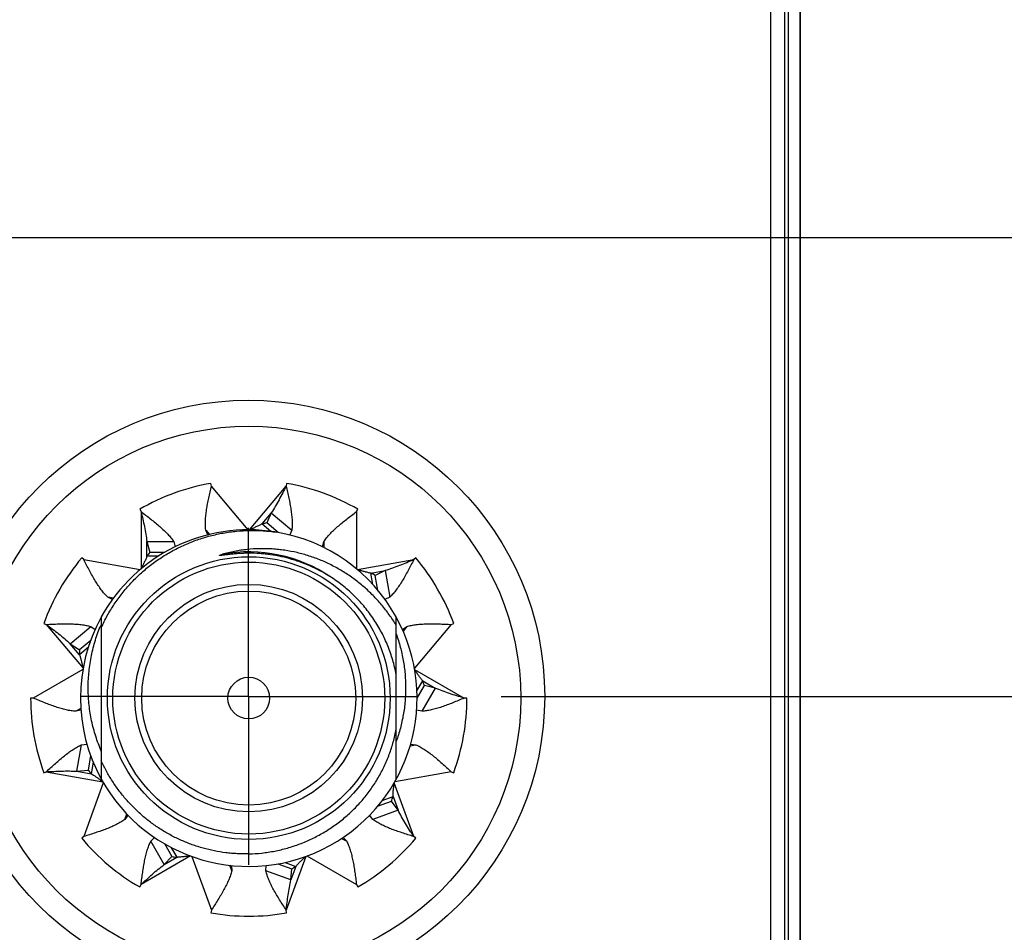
# Model space of a CAD drawing. Header units: inches. Extents: x 0 to 22, y 0 to 17.
# Tile 45 of 98: x 12.12 to 12.851, y 9.905 to 10.583. Entities that reach past the tile are written whole.
import ezdxf

# ---------------------------------------------------------------- set-up
doc = ezdxf.new("R2010")
doc.units = ezdxf.units.IN
doc.header["$LTSCALE"] = 1.21
doc.header["$MEASUREMENT"] = 0
doc.linetypes.add('CENTER', pattern=[0.6, 0.375, -0.075, 0.075, -0.075])
doc.layers.get('0').update_dxf_attribs({"linetype": 'CONTINUOUS'})
doc.layers.add('02___PRT_ALL_AXES', color=7, linetype='CONTINUOUS')
doc.layers.add('DIMENSIONS', color=7, linetype='CONTINUOUS')
doc.styles.get("Standard").update_dxf_attribs({"font": 'txt', "width": 0.8})
doc.dimstyles.new('DIMSTYLE_1', dxfattribs={"dimtxt": 0.125, "dimasz": 0.18, "dimexe": 0.125, "dimexo": 0.0625, "dimgap": 0.03125, "dimtad": 0, "dimtih": 1, "dimtoh": 1, "dimzin": 4, "dimdsep": 46, "dimtxsty": 'STANDARD', "dimblk": '_FILLED', "dimblk1": '_FILLED', "dimblk2": '_FILLED', "dimcen": 0.09, "dimadec": 0, "dimazin": 0, "dimtp": 0.01, "dimtm": 0.01, "dimtfac": 1, "dimtofl": 0, "dimtmove": 0, "dimatfit": 3, "dimldrblk": '_FILLED', "dimfxl": 1, "dimtolj": 1, "dimtzin": 4, "dimarcsym": 0})

# ---------------------------------------------------------------- blocks, each defined once
blk = doc.blocks.new('*D13')
at = {"layer": 'DIMENSIONS', "color": 2, "linetype": 'CONTINUOUS'}
blk.add_line((12.29001, 7.60072), (12.29001, 6.01376), dxfattribs=at)
at = {"layer": 'DIMENSIONS', "color": 2, "linetype": 'CONTINUOUS', "insert": (12.22751, 5.95126), "char_height": 0.125, "width": 1.525, "attachment_point": 3, "rotation": 90, "line_spacing_factor": 0.9}
blk.add_mtext('4X 4.90{\\Ftxt.shx;\\W1.000000;\\H0.125000; }[124.4]', dxfattribs=at)
blk = doc.blocks.new('_FILLED')
at = {"color": 0, "linetype": 'BYBLOCK'}
blk.add_solid([(0, 0), (-1, 0.1736), (-1, -0.1736)], dxfattribs=at)
blk = doc.blocks.new('*D26')
at = {"layer": 'DIMENSIONS', "color": 2, "linetype": 'CONTINUOUS'}
blk.add_line((12.47761, 10.08017), (13.13721, 10.08017), dxfattribs=at)
at = {"layer": 'DIMENSIONS', "color": 2, "linetype": 'CONTINUOUS', "insert": (13.19971, 10.14267), "char_height": 0.125, "width": 1.125, "attachment_point": 1, "line_spacing_factor": 0.9}
blk.add_mtext('3.43{\\Ftxt.shx;\\W1.000000;\\H0.125000; }[87.2]', dxfattribs=at)
blk = doc.blocks.new('*D27')
at = {"layer": 'DIMENSIONS', "color": 2, "linetype": 'CONTINUOUS'}
blk.add_line((12.07956, 10.42117), (13.13721, 10.42117), dxfattribs=at)
at = {"layer": 'DIMENSIONS', "color": 2, "linetype": 'CONTINUOUS', "insert": (13.19971, 10.48367), "char_height": 0.125, "width": 1.125, "attachment_point": 1, "line_spacing_factor": 0.9}
blk.add_mtext('3.77{\\Ftxt.shx;\\W1.000000;\\H0.125000; }[95.9]', dxfattribs=at)

msp = doc.modelspace()

# ---------------------------------------------------------------- linework, layer by layer
at = {"color": 7, "linetype": 'CONTINUOUS'}
for p, q in [((12.68801, 11.58917), (12.68801, 6.52417)), ((12.67801, 6.55017), (12.67801, 11.55517)), ((12.69973, 11.18917), (12.69973, 7.18917)), ((12.26244, 10.23643), (12.26209, 10.2384)), ((12.31835, 10.2384), (12.318, 10.23643)), ((12.20922, 10.21916), (12.21022, 10.21743)), ((12.30696, 10.21653), (12.3036, 10.20895)), ((12.30696, 10.21653), (12.32221, 10.20373)), ((12.37022, 10.21743), (12.37122, 10.21916)), ((12.31194, 10.20196), (12.3036, 10.20895)), ((12.25983, 10.20011), (12.25823, 10.20373)), ((12.30667, 10.20274), (12.30004, 10.2083)), ((12.32221, 10.20373), (12.3206, 10.20008)), ((12.21455, 10.19508), (12.23447, 10.19508)), ((12.21455, 10.19508), (12.21685, 10.18712)), ((12.23447, 10.19508), (12.23558, 10.19121)), ((12.34487, 10.19128), (12.34597, 10.19508)), ((12.22786, 10.18712), (12.21685, 10.18712)), ((12.16765, 10.18171), (12.16612, 10.183)), ((12.22314, 10.18433), (12.21455, 10.18433)), ((12.29022, 10.18648), (12.28849, 10.18646)), ((12.41432, 10.183), (12.41279, 10.18171)), ((12.39153, 10.17357), (12.38409, 10.16992)), ((12.39153, 10.17357), (12.39499, 10.15395)), ((12.38244, 10.16318), (12.38094, 10.1717)), ((12.386, 10.1591), (12.38409, 10.16992)), ((12.18904, 10.15219), (12.18545, 10.15395)), ((12.39499, 10.15395), (12.39139, 10.15219)), ((12.18072, 10.13915), (12.18072, 10.13128)), ((12.39972, 10.01858), (12.39972, 10.13915)), ((12.13799, 10.13427), (12.13987, 10.13359)), ((12.15755, 10.11925), (12.17281, 10.13205)), ((12.17281, 10.13205), (12.17609, 10.12985)), ((12.18072, 10.13124), (12.18072, 10.01858)), ((12.40435, 10.12985), (12.40763, 10.13205)), ((12.44057, 10.13359), (12.44245, 10.13427)), ((12.17284, 10.12169), (12.16443, 10.11463)), ((12.15755, 10.11925), (12.16443, 10.11463)), ((12.1711, 10.11659), (12.16446, 10.11102)), ((12.41507, 10.08418), (12.41939, 10.09166)), ((12.41522, 10.07886), (12.42065, 10.08828)), ((12.4287, 10.08629), (12.41874, 10.06904)), ((12.4287, 10.08629), (12.42065, 10.08828)), ((12.13022, 10.07886), (12.12822, 10.07886)), ((12.45222, 10.07886), (12.45022, 10.07886)), ((12.16554, 10.06999), (12.1617, 10.06904)), ((12.41874, 10.06904), (12.41489, 10.06999)), ((12.16263, 10.02452), (12.16609, 10.04414)), ((12.16609, 10.04414), (12.17002, 10.04456)), ((12.41038, 10.04457), (12.41435, 10.04414)), ((12.17277, 10.03617), (12.17087, 10.02541)), ((12.17473, 10.03124), (12.17322, 10.02266)), ((12.13799, 10.02346), (12.13987, 10.02414)), ((12.16263, 10.02452), (12.17087, 10.02541)), ((12.44057, 10.02414), (12.44245, 10.02346)), ((12.18021, 10.01789), (12.18174, 10.01676)), ((12.38933, 10.0027), (12.3974, 10.00564)), ((12.38587, 9.99848), (12.39619, 10.00223)), ((12.40107, 9.99554), (12.39619, 10.00223)), ((12.20042, 9.99193), (12.19808, 9.98873)), ((12.38236, 9.98873), (12.38, 9.99196)), ((12.40107, 9.99554), (12.38236, 9.98873)), ((12.16765, 9.97602), (12.16612, 9.97473)), ((12.21745, 9.97247), (12.2202, 9.97533)), ((12.36024, 9.97533), (12.36299, 9.97247)), ((12.41432, 9.97473), (12.41279, 9.97602)), ((12.22741, 9.95522), (12.21745, 9.97247)), ((12.22765, 9.97074), (12.23315, 9.9612)), ((12.23243, 9.96802), (12.23672, 9.9606)), ((12.22741, 9.95522), (12.23315, 9.9612)), ((12.27731, 9.95455), (12.27758, 9.95059)), ((12.30286, 9.95059), (12.30313, 9.95457)), ((12.31193, 9.95576), (12.32214, 9.95205)), ((12.3172, 9.95681), (12.32525, 9.95388)), ((12.32158, 9.94378), (12.30286, 9.95059)), ((12.32158, 9.94378), (12.32214, 9.95205)), ((12.20922, 9.93857), (12.21022, 9.9403)), ((12.37022, 9.9403), (12.37122, 9.93857)), ((12.26244, 9.9213), (12.26209, 9.91933)), ((12.31835, 9.91933), (12.318, 9.9213))]:
    msp.add_line(p, q, dxfattribs=at)
at = {"color": 9, "linetype": 'CONTINUOUS'}
for p, q in [((12.69095, 11.18917), (12.69095, 7.18917)), ((12.69956, 11.18917), (12.69956, 7.18917)), ((12.28977, 10.20386), (12.26244, 10.23643)), ((12.29067, 10.20386), (12.318, 10.23643)), ((12.21022, 10.21743), (12.21022, 10.17491)), ((12.30696, 10.21653), (12.30004, 10.2083)), ((12.37022, 10.21743), (12.37022, 10.17491)), ((12.25823, 10.20373), (12.26101, 10.2004)), ((12.21455, 10.18433), (12.21455, 10.19508)), ((12.34597, 10.19508), (12.34597, 10.19081)), ((12.16765, 10.18171), (12.20952, 10.17433)), ((12.37092, 10.17433), (12.41279, 10.18171)), ((12.38094, 10.1717), (12.39153, 10.17357)), ((12.18979, 10.15318), (12.18545, 10.15395)), ((12.13987, 10.13359), (12.1672, 10.10102)), ((12.40763, 10.13205), (12.40481, 10.1287)), ((12.44057, 10.13359), (12.41324, 10.10102)), ((12.16446, 10.11102), (12.15755, 10.11925)), ((12.16704, 10.10012), (12.13022, 10.07886)), ((12.4134, 10.10012), (12.45022, 10.07886)), ((12.41939, 10.09166), (12.4287, 10.08629)), ((12.16548, 10.07122), (12.1617, 10.06904)), ((12.41008, 10.04339), (12.41435, 10.04414)), ((12.13987, 10.02414), (12.18174, 10.01676)), ((12.16263, 10.02452), (12.17322, 10.02266)), ((12.44057, 10.02414), (12.3987, 10.01676)), ((12.18219, 10.01597), (12.16765, 9.97602)), ((12.41279, 9.97602), (12.39824, 10.01597)), ((12.3974, 10.00564), (12.40107, 9.99554)), ((12.19808, 9.98873), (12.19958, 9.99285)), ((12.3592, 9.97466), (12.36299, 9.97247)), ((12.24704, 9.96156), (12.21022, 9.9403)), ((12.22741, 9.95522), (12.23672, 9.9606)), ((12.24789, 9.96125), (12.26244, 9.9213)), ((12.33254, 9.96125), (12.318, 9.9213)), ((12.3334, 9.96156), (12.37022, 9.9403)), ((12.27758, 9.95059), (12.27609, 9.95469)), ((12.32525, 9.95388), (12.32158, 9.94378))]:
    msp.add_line(p, q, dxfattribs=at)
at = {"color": 7, "linetype": 'CONTINUOUS'}
for centre, radius in [((12.29001, 10.08017), 0.22), ((12.29022, 10.07886), 0.202), ((12.29022, 10.07886), 0.105), ((12.29022, 10.07886), 0.0845), ((12.29022, 10.07886), 0.0795), ((12.29022, 10.07886), 0.0155)]:
    msp.add_circle(centre, radius, dxfattribs=at)
at = {"color": 9, "linetype": 'CONTINUOUS'}
msp.add_circle((12.29022, 10.07886), 0.101, dxfattribs=at)
at = {"color": 7, "linetype": 'CONTINUOUS'}
for centre, radius, start, end in [((12.29022, 10.07886), 0.162, 100, 120), ((12.29022, 10.07886), 0.162, 60, 80), ((12.31553, 10.13463), 0.07528, 99.11757, 101.86797), ((12.29022, 10.07886), 0.125, 80.95028, 151.16355), ((12.29022, 10.07886), 0.125, 28.83645, 80.49223), ((12.27376, 10.13785), 0.07528, 139.11757, 141.86797), ((12.29022, 10.07886), 0.162, 140, 160), ((12.29022, 10.07886), 0.162, 20, 40), ((12.34545, 10.10531), 0.07528, 59.11757, 61.86797), ((12.29022, 10.07886), 0.125, 151.19283, 208.80493), ((12.29022, 10.07886), 0.125, 208.83645, 28.79287), ((12.29312, 10.08594), 0.12222, 156.87172, 158.05342), ((12.2397, 10.11347), 0.07528, 179.11757, 181.86797), ((12.34953, 10.06363), 0.07528, 19.11757, 21.86797), ((12.29022, 10.07886), 0.162, 180, 200), ((12.29022, 10.07886), 0.162, 340, 360), ((12.22927, 10.0729), 0.07528, 219.11757, 221.86797), ((12.32586, 10.02907), 0.07528, 339.11757, 341.86797), ((12.29022, 10.07886), 0.162, 220, 240), ((12.29022, 10.07886), 0.162, 300, 320), ((12.24737, 10.03512), 0.07528, 259.11757, 261.86797), ((12.28551, 10.01781), 0.07528, 299.11757, 301.86797), ((12.29022, 10.07886), 0.162, 260, 280)]:
    msp.add_arc(centre, radius, start, end, dxfattribs=at)
at = {"color": 9, "linetype": 'CONTINUOUS'}
msp.add_arc((12.29022, 10.07886), 0.10861, 55.95741, 100.40641, dxfattribs=at)
at = {"color": 7, "linetype": 'CONTINUOUS'}
for points, knots in [([(12.25823, 10.20373), (12.25809, 10.20487), (12.25794, 10.20725), (12.25801, 10.21095), (12.25833, 10.21485), (12.25888, 10.21894), (12.2596, 10.22318), (12.26047, 10.22753), (12.26143, 10.23196), (12.2621, 10.23494), (12.26244, 10.23643)], [0, 0, 0, 0, 0.10435, 0.215842, 0.334278, 0.459053, 0.589249, 0.723711, 0.861106, 1, 1, 1, 1]), ([(12.318, 10.23643), (12.31714, 10.23473), (12.31542, 10.23132), (12.31277, 10.22626), (12.30998, 10.22131), (12.30799, 10.2181), (12.30696, 10.21653)], [0, 0, 0, 0, 0.251797, 0.502749, 0.75223, 1, 1, 1, 1]), ([(12.318, 10.23643), (12.31834, 10.23494), (12.31901, 10.23196), (12.31997, 10.22753), (12.32083, 10.22318), (12.32156, 10.21894), (12.32211, 10.21485), (12.32243, 10.21095), (12.3225, 10.20725), (12.32235, 10.20487), (12.32221, 10.20373)], [0, 0, 0, 0, 0.138894, 0.276289, 0.410751, 0.540947, 0.665722, 0.784158, 0.89565, 1, 1, 1, 1]), ([(12.21022, 10.21743), (12.21144, 10.2165), (12.21386, 10.21465), (12.21745, 10.21187), (12.22091, 10.20909), (12.22419, 10.20631), (12.22724, 10.20353), (12.23, 10.20075), (12.23242, 10.19797), (12.23384, 10.19604), (12.23447, 10.19508)], [0, 0, 0, 0, 0.138894, 0.276289, 0.410751, 0.540947, 0.665722, 0.784158, 0.89565, 1, 1, 1, 1]), ([(12.21022, 10.21743), (12.21066, 10.21557), (12.21153, 10.21185), (12.21274, 10.20627), (12.21379, 10.20069), (12.21433, 10.19695), (12.21455, 10.19508)], [0, 0, 0, 0, 0.251797, 0.502749, 0.75223, 1, 1, 1, 1]), ([(12.34597, 10.19508), (12.3466, 10.19604), (12.34802, 10.19797), (12.35044, 10.20075), (12.3532, 10.20353), (12.35625, 10.20631), (12.35953, 10.20909), (12.36299, 10.21187), (12.36657, 10.21465), (12.369, 10.2165), (12.37022, 10.21743)], [0, 0, 0, 0, 0.10435, 0.215842, 0.334278, 0.459053, 0.589249, 0.723711, 0.861106, 1, 1, 1, 1]), ([(12.18072, 10.13124), (12.18208, 10.13426), (12.18431, 10.13871), (12.18763, 10.14445), (12.19118, 10.15004), (12.19605, 10.15675), (12.20145, 10.16304), (12.20606, 10.1678), (12.21086, 10.17237), (12.2172, 10.17771), (12.22531, 10.18347), (12.23385, 10.18857), (12.24278, 10.19296), (12.25203, 10.19662), (12.25996, 10.19903), (12.2664, 10.20058), (12.2729, 10.20187), (12.28112, 10.20299), (12.28939, 10.20346), (12.29602, 10.20343), (12.30264, 10.20314), (12.30759, 10.20262), (12.31087, 10.20215)], [0, 0, 0, 0, 0.062496, 0.093751, 0.125005, 0.187501, 0.249998, 0.281252, 0.312507, 0.375004, 0.4375, 0.499997, 0.562494, 0.624991, 0.687488, 0.718743, 0.749998, 0.812495, 0.874993, 0.906247, 0.937502, 1, 1, 1, 1]), ([(12.30004, 10.2083), (12.2997, 10.20808), (12.299, 10.20766), (12.2979, 10.20708), (12.29675, 10.20653), (12.29557, 10.20599), (12.29436, 10.20546), (12.29272, 10.20476), (12.29149, 10.20423), (12.29067, 10.20386)], [0, 0, 0, 0, 0.11667, 0.23666, 0.359556, 0.4849, 0.61214, 0.740734, 1, 1, 1, 1]), ([(12.39972, 10.13298), (12.3981, 10.13565), (12.39552, 10.13956), (12.39179, 10.14457), (12.38786, 10.14943), (12.3826, 10.15521), (12.3769, 10.16055), (12.3721, 10.16455), (12.36715, 10.16835), (12.36068, 10.17273), (12.35252, 10.17735), (12.34402, 10.18129), (12.33522, 10.18453), (12.32619, 10.18704), (12.31852, 10.1885), (12.31233, 10.18928), (12.30611, 10.18981), (12.2983, 10.18997), (12.2905, 10.18948), (12.28431, 10.18869), (12.27816, 10.18763), (12.2736, 10.18655), (12.2706, 10.18569)], [0, 0, 0, 0, 0.062524, 0.093791, 0.125057, 0.187574, 0.250088, 0.28135, 0.312612, 0.375119, 0.437622, 0.500122, 0.562618, 0.62511, 0.687598, 0.718847, 0.750096, 0.812575, 0.87505, 0.906292, 0.937534, 1, 1, 1, 1]), ([(12.18545, 10.15395), (12.18461, 10.15474), (12.18296, 10.15647), (12.18064, 10.15934), (12.17838, 10.16254), (12.17617, 10.16602), (12.174, 10.16973), (12.17187, 10.17363), (12.16976, 10.17764), (12.16836, 10.18035), (12.16765, 10.18171)], [0, 0, 0, 0, 0.10435, 0.215842, 0.334278, 0.459053, 0.589249, 0.723711, 0.861106, 1, 1, 1, 1]), ([(12.21455, 10.18433), (12.21443, 10.18395), (12.21415, 10.18317), (12.21368, 10.18202), (12.21316, 10.18086), (12.2126, 10.17969), (12.21202, 10.17851), (12.21122, 10.17692), (12.21061, 10.17572), (12.21022, 10.17491)], [0, 0, 0, 0, 0.11667, 0.23666, 0.359556, 0.4849, 0.61214, 0.740734, 1, 1, 1, 1]), ([(12.28849, 10.18646), (12.28756, 10.18645), (12.28615, 10.18641), (12.28428, 10.18632), (12.28288, 10.18625), (12.28148, 10.18615), (12.28008, 10.18604), (12.27868, 10.18592), (12.27751, 10.1858), (12.27658, 10.1857), (12.27588, 10.18562), (12.27518, 10.18554), (12.27449, 10.18546), (12.27379, 10.18538), (12.27309, 10.18529), (12.27251, 10.18522), (12.27205, 10.18516), (12.2717, 10.18511), (12.27135, 10.18507), (12.271, 10.18502), (12.27066, 10.18498), (12.27037, 10.18495), (12.27013, 10.18492), (12.26996, 10.1849), (12.26979, 10.18488), (12.26961, 10.18486), (12.26944, 10.18485), (12.26929, 10.18484), (12.26918, 10.18483), (12.26909, 10.18482), (12.269, 10.18482), (12.26892, 10.18481), (12.26883, 10.18481), (12.26876, 10.18481), (12.2687, 10.18481), (12.26866, 10.18482), (12.26862, 10.18482), (12.26858, 10.18483), (12.26854, 10.18484), (12.26852, 10.18484), (12.2685, 10.18485), (12.26849, 10.18487), (12.26849, 10.18488), (12.26849, 10.18489), (12.26849, 10.1849), (12.26851, 10.18492), (12.26853, 10.18494), (12.26856, 10.18497), (12.2686, 10.18499), (12.26863, 10.18501), (12.26867, 10.18503), (12.26872, 10.18505), (12.26879, 10.18508), (12.26886, 10.18512), (12.26894, 10.18515), (12.26903, 10.18518), (12.26913, 10.18522), (12.26927, 10.18527), (12.26943, 10.18533), (12.2696, 10.18539), (12.26976, 10.18544), (12.26993, 10.18549), (12.2701, 10.18554), (12.27032, 10.18561), (12.27049, 10.18566), (12.2706, 10.18569)], [0, 0, 0, 0, 0.125503, 0.188255, 0.251007, 0.313757, 0.376507, 0.439255, 0.502, 0.533371, 0.564741, 0.596109, 0.627476, 0.658839, 0.6902, 0.721555, 0.73723, 0.752902, 0.768572, 0.784239, 0.7999, 0.815555, 0.823379, 0.8312, 0.839017, 0.846829, 0.854635, 0.86243, 0.866323, 0.870211, 0.874093, 0.877966, 0.881827, 0.885669, 0.887578, 0.889476, 0.891356, 0.893205, 0.895, 0.895859, 0.89667, 0.897421, 0.897772, 0.898118, 0.898853, 0.899657, 0.901371, 0.903173, 0.905018, 0.906889, 0.908775, 0.910673, 0.914491, 0.91833, 0.922182, 0.926044, 0.929912, 0.937666, 0.945434, 0.953212, 0.960998, 0.968791, 0.976588, 0.984389, 1, 1, 1, 1]), ([(12.35172, 10.16839), (12.34945, 10.16986), (12.3448, 10.17265), (12.33754, 10.17632), (12.33129, 10.17892), (12.32618, 10.18073), (12.32101, 10.18235), (12.31444, 10.18403), (12.30777, 10.18522), (12.30239, 10.18588), (12.29699, 10.18635), (12.29293, 10.18648), (12.29022, 10.18648)], [0, 0, 0, 0, 0.124975, 0.249957, 0.374945, 0.437451, 0.499959, 0.624957, 0.74996, 0.812472, 0.874988, 1, 1, 1, 1]), ([(12.41279, 10.18171), (12.41103, 10.18096), (12.40752, 10.17945), (12.40224, 10.17729), (12.39692, 10.17529), (12.39333, 10.17411), (12.39153, 10.17357)], [0, 0, 0, 0, 0.251797, 0.502749, 0.75223, 1, 1, 1, 1]), ([(12.41279, 10.18171), (12.41208, 10.18035), (12.41068, 10.17764), (12.40857, 10.17363), (12.40643, 10.16973), (12.40427, 10.16602), (12.40206, 10.16254), (12.3998, 10.15934), (12.39748, 10.15647), (12.39583, 10.15474), (12.39499, 10.15395)], [0, 0, 0, 0, 0.138894, 0.276289, 0.410751, 0.540947, 0.665722, 0.784158, 0.89565, 1, 1, 1, 1]), ([(12.38094, 10.1717), (12.38054, 10.17175), (12.37973, 10.17189), (12.37852, 10.17215), (12.37728, 10.17246), (12.37603, 10.17281), (12.37477, 10.17318), (12.37306, 10.17369), (12.37178, 10.17408), (12.37092, 10.17433)], [0, 0, 0, 0, 0.11667, 0.23666, 0.359556, 0.4849, 0.61214, 0.740734, 1, 1, 1, 1]), ([(12.39972, 10.09633), (12.39904, 10.09997), (12.39732, 10.1072), (12.39367, 10.11772), (12.38897, 10.12782), (12.38328, 10.1374), (12.37665, 10.14635), (12.36915, 10.15458), (12.36084, 10.16201), (12.35483, 10.16637), (12.35172, 10.16839)], [0, 0, 0, 0, 0.125003, 0.250003, 0.375003, 0.500004, 0.625003, 0.750003, 0.875001, 1, 1, 1, 1]), ([(12.13987, 10.13359), (12.1414, 10.13366), (12.14445, 10.1338), (12.14898, 10.13398), (12.15342, 10.13407), (12.15772, 10.13405), (12.16184, 10.13388), (12.16574, 10.13352), (12.16939, 10.13295), (12.17171, 10.13239), (12.17281, 10.13205)], [0, 0, 0, 0, 0.138894, 0.276289, 0.410751, 0.540947, 0.665722, 0.784158, 0.89565, 1, 1, 1, 1]), ([(12.13987, 10.13359), (12.1414, 10.13244), (12.14445, 10.13016), (12.14897, 10.12666), (12.15337, 10.12306), (12.15618, 10.12054), (12.15755, 10.11925)], [0, 0, 0, 0, 0.251797, 0.502749, 0.75223, 1, 1, 1, 1]), ([(12.18072, 10.0395), (12.17915, 10.04311), (12.17637, 10.0505), (12.17334, 10.06194), (12.17147, 10.07363), (12.17078, 10.08545), (12.17126, 10.09728), (12.17291, 10.109), (12.17569, 10.12051), (12.17828, 10.12796), (12.17975, 10.13162)], [0, 0, 0, 0, 0.124999, 0.249996, 0.374994, 0.499994, 0.624994, 0.749994, 0.874994, 1, 1, 1, 1]), ([(12.40763, 10.13205), (12.40873, 10.13239), (12.41105, 10.13295), (12.4147, 10.13352), (12.4186, 10.13388), (12.42272, 10.13405), (12.42702, 10.13407), (12.43146, 10.13398), (12.43599, 10.1338), (12.43904, 10.13366), (12.44057, 10.13359)], [0, 0, 0, 0, 0.10435, 0.215842, 0.334278, 0.459053, 0.589249, 0.723711, 0.861106, 1, 1, 1, 1]), ([(12.39972, 10.12652), (12.40087, 10.12333), (12.4029, 10.11685), (12.4051, 10.10692), (12.40644, 10.09683), (12.40689, 10.08666), (12.40646, 10.07649), (12.40514, 10.0664), (12.40294, 10.05646), (12.40089, 10.04999), (12.39972, 10.04681)], [0, 0, 0, 0, 0.125002, 0.250002, 0.375003, 0.500003, 0.625003, 0.750003, 0.875001, 1, 1, 1, 1]), ([(12.16446, 10.11102), (12.16461, 10.11064), (12.1649, 10.10988), (12.16528, 10.10869), (12.16563, 10.10747), (12.16595, 10.10621), (12.16626, 10.10493), (12.16667, 10.10319), (12.16698, 10.10189), (12.1672, 10.10102)], [0, 0, 0, 0, 0.11667, 0.23666, 0.359556, 0.4849, 0.61214, 0.740734, 1, 1, 1, 1]), ([(12.41939, 10.09166), (12.41912, 10.09196), (12.41859, 10.09258), (12.41782, 10.09357), (12.41708, 10.0946), (12.41634, 10.09567), (12.41561, 10.09677), (12.41464, 10.09826), (12.4139, 10.09938), (12.4134, 10.10012)], [0, 0, 0, 0, 0.11667, 0.23666, 0.359556, 0.4849, 0.61214, 0.740734, 1, 1, 1, 1]), ([(12.45022, 10.07886), (12.44839, 10.07942), (12.44474, 10.08052), (12.43929, 10.08226), (12.43393, 10.08414), (12.43043, 10.08554), (12.4287, 10.08629)], [0, 0, 0, 0, 0.251797, 0.502749, 0.75223, 1, 1, 1, 1]), ([(12.1617, 10.06904), (12.16055, 10.0691), (12.15818, 10.06937), (12.15455, 10.07008), (12.15076, 10.07107), (12.14683, 10.07232), (12.14278, 10.07377), (12.13865, 10.07538), (12.13445, 10.0771), (12.13163, 10.07827), (12.13022, 10.07886)], [0, 0, 0, 0, 0.10435, 0.215842, 0.334278, 0.459053, 0.589249, 0.723711, 0.861106, 1, 1, 1, 1]), ([(12.45022, 10.07886), (12.4488, 10.07827), (12.44599, 10.0771), (12.44179, 10.07538), (12.43765, 10.07377), (12.43361, 10.07232), (12.42968, 10.07107), (12.42589, 10.07008), (12.42226, 10.06937), (12.41989, 10.0691), (12.41874, 10.06904)], [0, 0, 0, 0, 0.138894, 0.276289, 0.410751, 0.540947, 0.665722, 0.784158, 0.89565, 1, 1, 1, 1]), ([(12.29022, 9.96313), (12.29345, 9.96321), (12.2983, 9.96353), (12.30471, 9.96437), (12.31108, 9.96547), (12.31895, 9.96735), (12.32663, 9.96988), (12.33263, 9.97229), (12.33852, 9.97495), (12.34567, 9.97874), (12.35383, 9.984), (12.36151, 9.98994), (12.36866, 9.9965), (12.37522, 10.00366), (12.38016, 10.01006), (12.38377, 10.01543), (12.38715, 10.02094), (12.39092, 10.0281), (12.39407, 10.03555), (12.39619, 10.04166), (12.39804, 10.04785), (12.39913, 10.05259), (12.39972, 10.05576)], [0, 0, 0, 0, 0.062498, 0.093753, 0.125009, 0.187506, 0.250003, 0.281259, 0.312514, 0.375011, 0.437507, 0.500004, 0.5625, 0.624997, 0.687493, 0.718748, 0.750003, 0.812499, 0.874995, 0.906249, 0.937504, 1, 1, 1, 1]), ([(12.13987, 10.02414), (12.141, 10.02518), (12.14324, 10.02725), (12.1466, 10.0303), (12.14993, 10.03322), (12.15324, 10.03597), (12.15651, 10.03849), (12.15973, 10.04072), (12.16289, 10.04263), (12.16503, 10.04369), (12.16609, 10.04414)], [0, 0, 0, 0, 0.138894, 0.276289, 0.410751, 0.540947, 0.665722, 0.784158, 0.89565, 1, 1, 1, 1]), ([(12.41435, 10.04414), (12.41541, 10.04369), (12.41755, 10.04263), (12.42071, 10.04072), (12.42393, 10.03849), (12.4272, 10.03597), (12.4305, 10.03322), (12.43384, 10.0303), (12.4372, 10.02725), (12.43944, 10.02518), (12.44057, 10.02414)], [0, 0, 0, 0, 0.10435, 0.215842, 0.334278, 0.459053, 0.589249, 0.723711, 0.861106, 1, 1, 1, 1]), ([(12.29022, 9.96313), (12.28736, 9.96307), (12.28307, 9.96312), (12.27737, 9.96351), (12.27169, 9.96411), (12.26463, 9.96525), (12.25767, 9.96692), (12.2522, 9.96855), (12.24678, 9.97038), (12.24015, 9.97304), (12.23244, 9.97681), (12.22503, 9.98113), (12.21795, 9.98598), (12.21125, 9.99133), (12.20495, 9.99716), (12.19909, 10.00343), (12.19371, 10.01011), (12.18882, 10.01716), (12.18445, 10.02454), (12.1819, 10.02966), (12.18072, 10.03226)], [0, 0, 0, 0, 0.062498, 0.093753, 0.125007, 0.187505, 0.250003, 0.281257, 0.312512, 0.37501, 0.437509, 0.500007, 0.562506, 0.625005, 0.687504, 0.750003, 0.812502, 0.875001, 0.937501, 1, 1, 1, 1]), ([(12.13987, 10.02414), (12.14178, 10.02425), (12.14559, 10.02446), (12.15129, 10.02469), (12.15698, 10.02475), (12.16075, 10.02463), (12.16263, 10.02452)], [0, 0, 0, 0, 0.251797, 0.502749, 0.75223, 1, 1, 1, 1]), ([(12.17322, 10.02266), (12.17381, 10.02235), (12.17469, 10.02183), (12.17583, 10.02107), (12.177, 10.02026), (12.17846, 10.0192), (12.17962, 10.01832), (12.18021, 10.01789)], [0, 0, 0, 0, 0.237427, 0.360104, 0.485028, 0.7402, 1, 1, 1, 1]), ([(12.3974, 10.00564), (12.39738, 10.00604), (12.39737, 10.00686), (12.39742, 10.00811), (12.39751, 10.00938), (12.39764, 10.01067), (12.39779, 10.01198), (12.39799, 10.01375), (12.39815, 10.01508), (12.39824, 10.01597)], [0, 0, 0, 0, 0.11667, 0.23666, 0.359556, 0.4849, 0.61214, 0.740734, 1, 1, 1, 1]), ([(12.41279, 9.97602), (12.41174, 9.97762), (12.40965, 9.98081), (12.4066, 9.98564), (12.4037, 9.99053), (12.40192, 9.99386), (12.40107, 9.99554)], [0, 0, 0, 0, 0.251797, 0.502749, 0.75223, 1, 1, 1, 1]), ([(12.19808, 9.98873), (12.19716, 9.98804), (12.19517, 9.98671), (12.19194, 9.98493), (12.1884, 9.98325), (12.18458, 9.98168), (12.18055, 9.98019), (12.17635, 9.97877), (12.17203, 9.97738), (12.16912, 9.97647), (12.16765, 9.97602)], [0, 0, 0, 0, 0.10435, 0.215842, 0.334278, 0.459053, 0.589249, 0.723711, 0.861106, 1, 1, 1, 1]), ([(12.41279, 9.97602), (12.41132, 9.97647), (12.40841, 9.97738), (12.40409, 9.97877), (12.39989, 9.98019), (12.39586, 9.98168), (12.39204, 9.98325), (12.3885, 9.98493), (12.38527, 9.98671), (12.38328, 9.98804), (12.38236, 9.98873)], [0, 0, 0, 0, 0.138894, 0.276289, 0.410751, 0.540947, 0.665722, 0.784158, 0.89565, 1, 1, 1, 1]), ([(12.21022, 9.9403), (12.21041, 9.94182), (12.2108, 9.94485), (12.21142, 9.94934), (12.21209, 9.95373), (12.21286, 9.95796), (12.21374, 9.96199), (12.21477, 9.96577), (12.21597, 9.96926), (12.21693, 9.97145), (12.21745, 9.97247)], [0, 0, 0, 0, 0.138894, 0.276289, 0.410751, 0.540947, 0.665722, 0.784158, 0.89565, 1, 1, 1, 1]), ([(12.36299, 9.97247), (12.36351, 9.97145), (12.36447, 9.96926), (12.36567, 9.96577), (12.3667, 9.96199), (12.36758, 9.95796), (12.36835, 9.95373), (12.36902, 9.94934), (12.36964, 9.94485), (12.37002, 9.94182), (12.37022, 9.9403)], [0, 0, 0, 0, 0.10435, 0.215842, 0.334278, 0.459053, 0.589249, 0.723711, 0.861106, 1, 1, 1, 1]), ([(12.23672, 9.9606), (12.23711, 9.96069), (12.23792, 9.96084), (12.23915, 9.961), (12.24042, 9.96113), (12.24171, 9.96123), (12.24303, 9.96132), (12.24481, 9.96142), (12.24615, 9.9615), (12.24704, 9.96156)], [0, 0, 0, 0, 0.11667, 0.23666, 0.359556, 0.4849, 0.61214, 0.740734, 1, 1, 1, 1]), ([(12.32525, 9.95388), (12.3255, 9.9542), (12.32602, 9.95483), (12.32686, 9.95575), (12.32775, 9.95667), (12.32867, 9.95757), (12.32963, 9.95848), (12.33092, 9.95971), (12.3319, 9.96063), (12.33254, 9.96125)], [0, 0, 0, 0, 0.11667, 0.23666, 0.359556, 0.4849, 0.61214, 0.740734, 1, 1, 1, 1]), ([(12.21022, 9.9403), (12.21161, 9.94161), (12.2144, 9.94422), (12.21862, 9.94807), (12.22293, 9.95177), (12.2259, 9.9541), (12.22741, 9.95522)], [0, 0, 0, 0, 0.251797, 0.502749, 0.75223, 1, 1, 1, 1]), ([(12.27758, 9.95059), (12.27731, 9.94947), (12.27664, 9.94718), (12.27532, 9.94373), (12.27367, 9.94017), (12.27176, 9.93652), (12.26963, 9.93278), (12.26733, 9.92899), (12.26491, 9.92515), (12.26326, 9.92259), (12.26244, 9.9213)], [0, 0, 0, 0, 0.10435, 0.215842, 0.334278, 0.459053, 0.589249, 0.723711, 0.861106, 1, 1, 1, 1]), ([(12.318, 9.9213), (12.31718, 9.92259), (12.31553, 9.92515), (12.31311, 9.92899), (12.31081, 9.93278), (12.30867, 9.93652), (12.30676, 9.94017), (12.30512, 9.94373), (12.3038, 9.94718), (12.30312, 9.94947), (12.30286, 9.95059)], [0, 0, 0, 0, 0.138894, 0.276289, 0.410751, 0.540947, 0.665722, 0.784158, 0.89565, 1, 1, 1, 1]), ([(12.318, 9.9213), (12.31823, 9.92319), (12.31868, 9.92698), (12.31945, 9.93264), (12.32037, 9.93825), (12.32114, 9.94195), (12.32158, 9.94378)], [0, 0, 0, 0, 0.251797, 0.502749, 0.75223, 1, 1, 1, 1])]:
    msp.add_open_spline(points, degree=3, knots=knots, dxfattribs=at)
at = {"layer": '02___PRT_ALL_AXES', "color": 7, "linetype": 'CENTER'}
for q in [(12.29001, 10.20527), (12.16491, 10.08017), (12.41511, 10.08017), (12.29001, 9.95507)]:
    msp.add_line((12.29001, 10.08017), q, dxfattribs=at)

# ---------------------------------------------------------------- dimensions: what is measured, and where the dimension line sits
at = {"layer": 'DIMENSIONS', "color": 2, "linetype": 'CONTINUOUS'}
dim = msp.add_ordinate_dim(feature_location=(12.29001, 7.60072), offset=(0, -1.58696), dtype=1, origin=(7.39401, 11.46717), text='4X <>', dimstyle='DIMSTYLE_1', dxfattribs=at)
dim.commit()
dim.dimension.update_dxf_attribs({"geometry": '*D13', "text_midpoint": (12.29001, 5.18876)})
for feature_location, offset, origin, picture, middle in [((12.07956, 10.42117), (1.05765, 0), (12.01706, 6.64626), '*D27', (13.76221, 10.42117)), ((12.47761, 10.08017), (0.6596, 0), (12.41511, 6.64626), '*D26', (13.76221, 10.08017))]:
    dim = msp.add_ordinate_dim(feature_location=feature_location, offset=offset, dtype=0, origin=origin, dimstyle='DIMSTYLE_1', dxfattribs=at)
    dim.commit()
    dim.dimension.update_dxf_attribs({"geometry": picture, "text_midpoint": middle})

doc.saveas('drawing.dxf')
